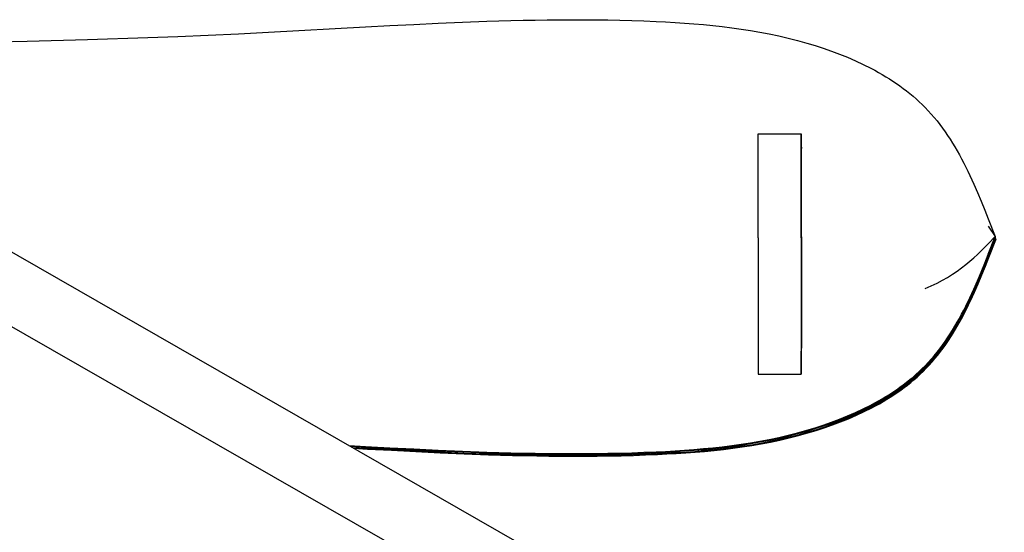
# Model space of a CAD drawing. Header units: millimetres. Extents: x -800 to 940, y -292 to 326.
# Tile 5 of 10: x -246 to -63, y 230 to 326. Entities that reach past the tile are written whole.
import ezdxf

# ---------------------------------------------------------------- set-up
doc = ezdxf.new("R2010")
doc.units = ezdxf.units.MM
doc.layers.add('VISIBLE', color=7, linetype='Continuous')

msp = doc.modelspace()

# ---------------------------------------------------------------- linework, layer by layer
at = {"layer": 'VISIBLE'}
for p, q in [((-200.2, 323.32), (-182.18, 324.31)), ((-182.18, 324.31), (-177.67, 324.56)), ((-177.67, 324.56), (-173.16, 324.79)), ((-173.16, 324.79), (-168.65, 325.01)), ((-168.65, 325.01), (-164.14, 325.2)), ((-164.14, 325.2), (-159.63, 325.37)), ((-159.63, 325.37), (-155.12, 325.5)), ((-155.12, 325.5), (-152.87, 325.56)), ((-152.87, 325.56), (-150.62, 325.6)), ((-150.62, 325.6), (-148.37, 325.63)), ((-148.37, 325.63), (-146.11, 325.65)), ((-146.11, 325.65), (-143.86, 325.66)), ((-143.86, 325.66), (-141.61, 325.66)), ((-141.61, 325.66), (-139.36, 325.64)), ((-139.36, 325.64), (-137.11, 325.61)), ((-137.11, 325.61), (-134.87, 325.56)), ((-134.87, 325.56), (-132.62, 325.5)), ((-132.62, 325.5), (-130.37, 325.42)), ((-130.37, 325.42), (-128.13, 325.33)), ((-128.13, 325.33), (-126.37, 325.24)), ((-126.37, 325.24), (-124.6, 325.14)), ((-124.6, 325.14), (-122.84, 325.02)), ((-122.84, 325.02), (-121.08, 324.89)), ((-121.08, 324.89), (-119.33, 324.74)), ((-119.33, 324.74), (-117.57, 324.58)), ((-117.57, 324.58), (-115.81, 324.38)), ((-115.81, 324.38), (-114.06, 324.17)), ((-114.06, 324.17), (-112.31, 323.92)), ((-233.89, 321.96), (-222.67, 322.33)), ((-222.67, 322.33), (-217.06, 322.55)), ((-217.06, 322.55), (-211.44, 322.78)), ((-211.44, 322.78), (-205.82, 323.04)), ((-205.82, 323.04), (-200.2, 323.32)), ((-112.31, 323.92), (-110.56, 323.65)), ((-110.56, 323.65), (-108.81, 323.35)), ((-108.81, 323.35), (-107.06, 323.02)), ((-107.06, 323.02), (-105.32, 322.65)), ((-105.32, 322.65), (-103.58, 322.25)), ((-256.3, 321.44), (-245.1, 321.66)), ((-245.1, 321.66), (-233.89, 321.96)), ((-103.58, 322.25), (-101.84, 321.8)), ((-101.84, 321.8), (-100.1, 321.32)), ((-100.1, 321.32), (-98.56, 320.86)), ((-98.56, 320.86), (-97.03, 320.36)), ((-97.03, 320.36), (-95.51, 319.83)), ((-95.51, 319.83), (-94, 319.26)), ((-94, 319.26), (-92.51, 318.66)), ((-92.51, 318.66), (-91.04, 318.02)), ((-91.04, 318.02), (-89.58, 317.34)), ((-89.58, 317.34), (-88.16, 316.62)), ((-88.16, 316.62), (-87.46, 316.24)), ((-87.46, 316.24), (-86.76, 315.86)), ((-86.76, 315.86), (-86.07, 315.46)), ((-86.07, 315.46), (-85.4, 315.05)), ((-85.4, 315.05), (-84.73, 314.64)), ((-84.73, 314.64), (-84.07, 314.21)), ((-84.07, 314.21), (-83.42, 313.77)), ((-83.42, 313.77), (-82.78, 313.32)), ((-82.78, 313.32), (-82.15, 312.86)), ((-300.46, 312.47), (410.62, -95.14)), ((-82.15, 312.86), (-81.53, 312.39)), ((-81.53, 312.39), (-80.92, 311.9)), ((-80.92, 311.9), (-80.33, 311.41)), ((-80.33, 311.41), (-79.75, 310.9)), ((-79.75, 310.9), (-79.18, 310.38)), ((-79.18, 310.38), (-78.62, 309.85)), ((-78.62, 309.85), (-78.08, 309.31)), ((-78.08, 309.31), (-77.5, 308.7)), ((-77.5, 308.7), (-76.94, 308.09)), ((-76.94, 308.09), (-76.4, 307.45)), ((-76.4, 307.45), (-75.87, 306.81)), ((-75.87, 306.81), (-75.36, 306.15)), ((-75.36, 306.15), (-74.86, 305.48)), ((-109.12, 304.37), (-109.12, 304.4)), ((-109.12, 304.4), (-109.12, 304.4)), ((-109.12, 304.4), (-109.12, 304.4)), ((-109.12, 304.4), (-101.11, 304.4)), ((-109.12, 304.32), (-109.12, 304.37)), ((-109.12, 304.25), (-109.12, 304.32)), ((-109.12, 304.15), (-109.12, 304.25)), ((-109.12, 304.03), (-109.12, 304.15)), ((-109.12, 303.87), (-109.12, 304.03)), ((-101.11, 304.37), (-101.11, 304.4)), ((-101.11, 304.4), (-101.11, 304.39)), ((-101.11, 304.4), (-101.11, 304.4)), ((-101.11, 304.39), (-101.11, 304.36)), ((-101.11, 304.32), (-101.11, 304.37)), ((-101.11, 304.36), (-101.11, 304.32)), ((-101.11, 304.25), (-101.11, 304.32)), ((-101.11, 304.32), (-101.11, 304.19)), ((-101.11, 304.15), (-101.11, 304.25)), ((-101.11, 304.19), (-101.11, 304.01)), ((-101.11, 304.03), (-101.11, 304.15)), ((-101.12, 303.87), (-101.11, 304.03)), ((-101.11, 304.01), (-101.11, 303.8)), ((-74.86, 305.48), (-74.37, 304.8)), ((-74.37, 304.8), (-73.89, 304.11)), ((-73.89, 304.11), (-73.43, 303.4)), ((-109.13, 303.24), (-109.12, 303.48)), ((-109.13, 302.96), (-109.13, 303.24)), ((-109.13, 302.65), (-109.13, 302.96)), ((-109.13, 302.48), (-109.13, 302.65)), ((-109.13, 302.3), (-109.13, 302.48)), ((-109.13, 302.11), (-109.13, 302.3)), ((-109.12, 303.69), (-109.12, 303.87)), ((-109.12, 303.48), (-109.12, 303.69)), ((-101.12, 303.69), (-101.12, 303.87)), ((-101.12, 303.48), (-101.12, 303.69)), ((-101.12, 303.24), (-101.12, 303.48)), ((-101.12, 302.96), (-101.12, 303.24)), ((-101.12, 302.65), (-101.12, 302.96)), ((-101.12, 302.48), (-101.12, 302.65)), ((-101.12, 302.3), (-101.12, 302.48)), ((-101.12, 302.11), (-101.12, 302.3)), ((-101.11, 303.8), (-101.11, 303.57)), ((-101.11, 303.57), (-101.11, 303.45)), ((-101.11, 303.45), (-101.11, 303.33)), ((-101.11, 303.33), (-101.11, 303.21)), ((-101.11, 303.21), (-101.11, 303.09)), ((-101.11, 303.09), (-101.11, 302.98)), ((-101.11, 302.98), (-101.11, 302.86)), ((-101.11, 302.86), (-101.11, 302.75)), ((-101.11, 302.75), (-101.11, 302.64)), ((-101.11, 302.64), (-101.11, 302.42)), ((-101.11, 302.42), (-101.11, 302.22)), ((-101.11, 302.22), (-101.11, 302.03)), ((-73.43, 303.4), (-72.98, 302.69)), ((-72.98, 302.69), (-72.55, 301.97)), ((-303.66, 300.46), (365.5, -83.13)), ((-109.13, 301.91), (-109.13, 302.11)), ((-109.13, 301.7), (-109.13, 301.91)), ((-109.13, 301.49), (-109.13, 301.7)), ((-109.13, 301.26), (-109.13, 301.49)), ((-109.13, 301.02), (-109.13, 301.26)), ((-109.13, 300.77), (-109.13, 301.02)), ((-109.13, 300.51), (-109.13, 300.77)), ((-109.13, 300.24), (-109.13, 300.51)), ((-101.12, 301.91), (-101.12, 302.11)), ((-101.12, 301.7), (-101.12, 301.91)), ((-101.12, 301.49), (-101.12, 301.7)), ((-101.12, 301.26), (-101.12, 301.49)), ((-101.12, 301.02), (-101.12, 301.26)), ((-101.12, 300.77), (-101.12, 301.02)), ((-101.12, 300.51), (-101.12, 300.77)), ((-101.12, 300.24), (-101.12, 300.51)), ((-101.11, 302.03), (-101.1, 301.86)), ((-101.1, 301.86), (-101.1, 301.7)), ((-101.1, 300.83), (-101.1, 301.7)), ((-101.1, 299.94), (-101.1, 300.83)), ((-72.55, 301.97), (-72.12, 301.23)), ((-72.12, 301.23), (-71.7, 300.49)), ((-71.7, 300.49), (-71.3, 299.74)), ((-109.13, 299.95), (-109.13, 300.24)), ((-109.13, 299.66), (-109.13, 299.95)), ((-109.13, 299.35), (-109.13, 299.66)), ((-109.13, 299.05), (-109.13, 299.35)), ((-109.13, 298.75), (-109.13, 299.05)), ((-109.13, 298.1), (-109.13, 298.75)), ((-101.12, 299.95), (-101.12, 300.24)), ((-101.12, 299.66), (-101.12, 299.95)), ((-101.12, 299.35), (-101.12, 299.66)), ((-101.12, 299.05), (-101.12, 299.35)), ((-101.12, 298.75), (-101.12, 299.05)), ((-101.12, 298.1), (-101.12, 298.75)), ((-101.1, 299.04), (-101.1, 299.94)), ((-101.1, 298.12), (-101.1, 299.04)), ((-71.3, 299.74), (-70.9, 298.98)), ((-70.9, 298.98), (-70.51, 298.22)), ((-109.13, 297.41), (-109.13, 298.1)), ((-109.13, 296.68), (-109.13, 297.41)), ((-101.12, 297.41), (-101.12, 298.1)), ((-101.12, 296.68), (-101.12, 297.41)), ((-101.1, 297.18), (-101.1, 298.12)), ((-101.1, 296.24), (-101.1, 297.18)), ((-70.51, 298.22), (-70.13, 297.44)), ((-70.13, 297.44), (-69.76, 296.66)), ((-109.13, 296.31), (-109.13, 296.68)), ((-109.13, 295.92), (-109.13, 296.31)), ((-109.13, 295.52), (-109.13, 295.92)), ((-109.13, 295.12), (-109.13, 295.52)), ((-109.13, 294.71), (-109.13, 295.12)), ((-101.12, 296.31), (-101.12, 296.68)), ((-101.12, 295.92), (-101.12, 296.31)), ((-101.12, 295.52), (-101.12, 295.92)), ((-101.12, 295.12), (-101.12, 295.52)), ((-101.12, 294.71), (-101.12, 295.12)), ((-101.1, 295.28), (-101.1, 296.24)), ((-101.1, 294.31), (-101.1, 295.28)), ((-69.76, 296.66), (-69.03, 295.08)), ((-69.03, 295.08), (-68.33, 293.48)), ((-109.13, 294.28), (-109.13, 294.71)), ((-109.13, 293.85), (-109.13, 294.28)), ((-109.13, 293.41), (-109.13, 293.85)), ((-109.13, 292.97), (-109.13, 293.41)), ((-101.12, 294.28), (-101.12, 294.71)), ((-101.12, 293.85), (-101.12, 294.28)), ((-101.12, 293.41), (-101.12, 293.85)), ((-101.12, 292.97), (-101.12, 293.41)), ((-101.1, 293.33), (-101.1, 294.31)), ((-101.1, 292.34), (-101.1, 293.33)), ((-68.33, 293.48), (-67.65, 291.87)), ((-109.13, 292.51), (-109.13, 292.97)), ((-109.13, 292.05), (-109.13, 292.51)), ((-109.13, 291.58), (-109.13, 292.05)), ((-109.13, 291.34), (-109.13, 291.58)), ((-109.13, 291.1), (-109.13, 291.34)), ((-101.12, 292.51), (-101.12, 292.97)), ((-101.12, 292.05), (-101.12, 292.51)), ((-101.12, 291.58), (-101.12, 292.05)), ((-101.12, 291.34), (-101.12, 291.58)), ((-101.12, 291.1), (-101.12, 291.34)), ((-101.1, 291.34), (-101.1, 292.34)), ((-101.1, 290.34), (-101.1, 291.34)), ((-67.65, 291.87), (-66.99, 290.23)), ((-109.13, 290.85), (-109.13, 291.1)), ((-109.13, 290.61), (-109.13, 290.85)), ((-109.13, 290.36), (-109.13, 290.61)), ((-109.13, 290.11), (-109.13, 290.36)), ((-109.13, 289.86), (-109.13, 290.11)), ((-109.13, 289.61), (-109.13, 289.86)), ((-109.13, 289.36), (-109.13, 289.61)), ((-109.13, 289.1), (-109.13, 289.36)), ((-101.12, 290.85), (-101.12, 291.1)), ((-101.12, 290.61), (-101.12, 290.85)), ((-101.12, 290.36), (-101.12, 290.61)), ((-101.12, 290.11), (-101.12, 290.36)), ((-101.12, 289.86), (-101.12, 290.11)), ((-101.12, 289.61), (-101.12, 289.86)), ((-101.12, 289.36), (-101.12, 289.61)), ((-101.12, 289.1), (-101.12, 289.36)), ((-101.1, 289.33), (-101.1, 290.34)), ((-66.99, 290.23), (-66.34, 288.59)), ((-109.13, 288.85), (-109.13, 289.1)), ((-109.13, 288.59), (-109.13, 288.85)), ((-109.13, 288.33), (-109.13, 288.59)), ((-109.13, 288.06), (-109.13, 288.33)), ((-109.13, 287.8), (-109.13, 288.06)), ((-109.13, 287.53), (-109.13, 287.8)), ((-109.13, 287.27), (-109.13, 287.53)), ((-101.12, 288.85), (-101.12, 289.1)), ((-101.12, 288.59), (-101.12, 288.85)), ((-101.12, 288.33), (-101.12, 288.59)), ((-101.12, 288.06), (-101.12, 288.33)), ((-101.12, 287.8), (-101.12, 288.06)), ((-101.12, 287.53), (-101.12, 287.8)), ((-101.12, 287.27), (-101.12, 287.53)), ((-101.1, 288.32), (-101.1, 289.33)), ((-101.1, 287.3), (-101.1, 288.32)), ((-66.34, 288.59), (-65.07, 285.29)), ((-109.13, 287), (-109.13, 287.27)), ((-109.13, 286.73), (-109.13, 287)), ((-109.13, 286.45), (-109.13, 286.73)), ((-109.13, 286.18), (-109.13, 286.45)), ((-109.13, 285.91), (-109.13, 286.18)), ((-109.13, 285.63), (-109.13, 285.91)), ((-101.12, 287), (-101.12, 287.27)), ((-101.12, 286.73), (-101.12, 287)), ((-101.12, 286.45), (-101.12, 286.73)), ((-101.12, 286.18), (-101.12, 286.45)), ((-101.12, 285.91), (-101.12, 286.18)), ((-101.12, 285.63), (-101.12, 285.91)), ((-101.1, 286.29), (-101.1, 287.3)), ((-101.1, 285.27), (-101.1, 286.29)), ((-66.34, 287.24), (-65.07, 285.29)), ((-109.13, 285.35), (-109.13, 285.63)), ((-109.13, 285.06), (-109.13, 285.35)), ((-109.13, 285.06), (-109.13, 284.77)), ((-109.13, 284.77), (-109.13, 284.48)), ((-109.13, 284.48), (-109.13, 284.19)), ((-109.13, 284.19), (-109.13, 283.89)), ((-109.13, 283.89), (-109.13, 283.6)), ((-101.12, 285.35), (-101.12, 285.63)), ((-101.12, 285.06), (-101.12, 285.35)), ((-101.12, 285.06), (-101.12, 284.77)), ((-101.12, 284.77), (-101.12, 284.48)), ((-101.12, 284.48), (-101.12, 284.19)), ((-101.12, 284.19), (-101.12, 283.89)), ((-101.12, 283.89), (-101.12, 283.6)), ((-101.1, 285.27), (-101.1, 284.25)), ((-101.1, 284.25), (-101.1, 283.23)), ((-67.65, 282.64), (-66.34, 283.96)), ((-66.34, 281.98), (-65.07, 285.29)), ((-66.34, 282), (-65.07, 285.29)), ((-66.34, 283.96), (-65.07, 285.29)), ((-66.3, 281.81), (-65.03, 285.11)), ((-66.3, 281.83), (-65.03, 285.11)), ((-66.25, 281.59), (-64.97, 284.89)), ((-66.25, 281.61), (-64.97, 284.89)), ((-66.21, 281.42), (-64.94, 284.72)), ((-66.21, 281.44), (-64.94, 284.72)), ((-65.21, 284.64), (-64.97, 284.89)), ((-65.2, 284.93), (-65.03, 285.11)), ((-65.11, 284.53), (-64.94, 284.72)), ((-65.09, 285.22), (-65.03, 285.11)), ((-65.08, 285.33), (-65.07, 285.29)), ((-65.08, 285.25), (-65.03, 285.11)), ((-65.07, 285.28), (-65.07, 285.29)), ((-65.06, 285.02), (-64.97, 284.89)), ((-65.04, 285.16), (-65.03, 285.11)), ((-65.04, 285.07), (-64.97, 284.89)), ((-65.03, 285.11), (-65.03, 285.11)), ((-65, 284.82), (-64.94, 284.72)), ((-64.99, 284.93), (-64.97, 284.89)), ((-64.99, 284.85), (-64.94, 284.72)), ((-64.98, 284.88), (-64.97, 284.89)), ((-64.95, 284.76), (-64.94, 284.72)), ((-64.94, 284.71), (-64.94, 284.72)), ((-109.13, 283.6), (-109.13, 283.3)), ((-109.13, 283.3), (-109.13, 283.01)), ((-109.13, 283.01), (-109.13, 282.71)), ((-109.13, 282.71), (-109.13, 282.41)), ((-109.13, 282.41), (-109.13, 282.11)), ((-109.13, 282.11), (-109.13, 281.81)), ((-101.12, 283.6), (-101.12, 283.3)), ((-101.12, 283.3), (-101.12, 283.01)), ((-101.12, 283.01), (-101.12, 282.71)), ((-101.12, 282.71), (-101.12, 282.41)), ((-101.12, 282.41), (-101.12, 282.11)), ((-101.12, 282.11), (-101.12, 281.81)), ((-101.1, 283.23), (-101.1, 282.22)), ((-101.1, 282.22), (-101.1, 281.21)), ((-68.33, 281.99), (-67.65, 282.64)), ((-109.13, 281.81), (-109.13, 281.51)), ((-109.13, 281.51), (-109.13, 281.2)), ((-109.13, 281.2), (-109.13, 280.9)), ((-109.13, 280.9), (-109.13, 280.6)), ((-109.13, 280.6), (-109.13, 280.3)), ((-109.13, 280.3), (-109.13, 279.99)), ((-101.12, 281.81), (-101.12, 281.51)), ((-101.12, 281.51), (-101.12, 281.2)), ((-101.12, 281.2), (-101.12, 280.9)), ((-101.12, 280.9), (-101.12, 280.6)), ((-101.12, 280.6), (-101.12, 280.3)), ((-101.12, 280.3), (-101.12, 279.99)), ((-101.1, 281.21), (-101.1, 280.21)), ((-101.1, 280.21), (-101.1, 279.21)), ((-70.51, 280.08), (-69.76, 280.71)), ((-69.76, 280.71), (-69.03, 281.34)), ((-69.03, 281.34), (-68.33, 281.99)), ((-67.65, 278.7), (-66.99, 280.34)), ((-66.99, 280.34), (-66.34, 281.98)), ((-66.95, 280.17), (-66.3, 281.81)), ((-66.9, 279.94), (-66.25, 281.59)), ((-66.86, 279.78), (-66.21, 281.42)), ((-109.13, 279.99), (-109.13, 279.69)), ((-109.13, 279.69), (-109.13, 279.39)), ((-109.13, 279.39), (-109.13, 279.09)), ((-109.13, 279.09), (-109.13, 278.78)), ((-109.13, 278.78), (-109.13, 278.48)), ((-109.13, 278.48), (-109.13, 278.18)), ((-101.12, 279.99), (-101.12, 279.69)), ((-101.12, 279.69), (-101.12, 279.39)), ((-101.12, 279.39), (-101.12, 279.09)), ((-101.12, 279.09), (-101.12, 278.78)), ((-101.12, 278.78), (-101.12, 278.48)), ((-101.12, 278.48), (-101.12, 278.18)), ((-101.1, 279.21), (-101.1, 278.22)), ((-72.99, 278.28), (-72.12, 278.87)), ((-72.12, 278.87), (-71.3, 279.47)), ((-71.3, 279.47), (-70.51, 280.08)), ((-68.33, 277.09), (-67.65, 278.7)), ((-68.29, 276.92), (-67.61, 278.54)), ((-67.61, 278.54), (-66.95, 280.17)), ((-67.56, 278.31), (-66.9, 279.94)), ((-67.52, 278.15), (-66.86, 279.78)), ((-109.13, 278.18), (-109.13, 277.88)), ((-109.13, 277.88), (-109.13, 277.57)), ((-109.13, 277.57), (-109.13, 276.97)), ((-109.13, 276.97), (-109.13, 276.37)), ((-101.12, 278.18), (-101.12, 277.88)), ((-101.12, 277.88), (-101.12, 277.57)), ((-101.12, 277.57), (-101.12, 276.97)), ((-101.12, 276.97), (-101.12, 276.37)), ((-101.1, 278.22), (-101.1, 277.23)), ((-101.1, 277.23), (-101.1, 276.26)), ((-76.94, 276.11), (-75.87, 276.63)), ((-75.87, 276.63), (-74.86, 277.16)), ((-74.86, 277.16), (-73.9, 277.71)), ((-73.9, 277.71), (-72.99, 278.28)), ((-69.03, 275.49), (-68.33, 277.09)), ((-68.99, 275.32), (-68.29, 276.92)), ((-68.94, 275.1), (-68.24, 276.7)), ((-68.24, 276.7), (-67.56, 278.31)), ((-68.2, 276.53), (-67.52, 278.15)), ((-109.13, 276.37), (-109.13, 275.78)), ((-109.13, 275.78), (-109.13, 275.19)), ((-109.13, 275.19), (-109.13, 274.6)), ((-101.12, 276.37), (-101.12, 275.78)), ((-101.12, 275.78), (-101.12, 275.19)), ((-101.12, 275.19), (-101.12, 274.6)), ((-101.1, 276.26), (-101.1, 275.3)), ((-101.1, 275.3), (-101.1, 274.35)), ((-78.08, 275.62), (-77.5, 275.87)), ((-77.5, 275.87), (-76.94, 276.11)), ((-69.76, 273.91), (-69.03, 275.49)), ((-69.71, 273.74), (-68.99, 275.32)), ((-69.66, 273.52), (-68.94, 275.1)), ((-69.62, 273.36), (-68.89, 274.94)), ((-68.89, 274.94), (-68.2, 276.53)), ((-109.13, 274.6), (-109.13, 274.03)), ((-109.13, 274.03), (-109.13, 273.45)), ((-109.13, 273.45), (-109.13, 272.89)), ((-109.13, 272.89), (-109.13, 272.33)), ((-101.12, 274.6), (-101.12, 274.03)), ((-101.12, 274.03), (-101.12, 273.45)), ((-101.12, 273.45), (-101.12, 272.89)), ((-101.12, 272.89), (-101.12, 272.33)), ((-101.1, 274.35), (-101.1, 273.41)), ((-101.1, 273.41), (-101.1, 272.48)), ((-70.51, 272.35), (-70.13, 273.13)), ((-70.47, 272.19), (-70.09, 272.96)), ((-70.13, 273.13), (-69.76, 273.91)), ((-70.09, 272.96), (-69.71, 273.74)), ((-70.03, 272.74), (-69.66, 273.52)), ((-69.99, 272.58), (-69.62, 273.36)), ((-109.13, 272.33), (-109.13, 271.78)), ((-109.13, 271.78), (-109.13, 271.24)), ((-109.13, 271.24), (-109.13, 270.18)), ((-101.12, 272.33), (-101.12, 271.78)), ((-101.12, 271.78), (-101.12, 271.24)), ((-101.12, 271.24), (-101.12, 270.18)), ((-101.1, 272.48), (-101.1, 271.57)), ((-101.1, 271.57), (-101.1, 270.68)), ((-71.3, 270.83), (-70.9, 271.59)), ((-71.25, 270.67), (-70.86, 271.42)), ((-71.2, 270.45), (-70.8, 271.21)), ((-70.9, 271.59), (-70.51, 272.35)), ((-70.86, 271.42), (-70.47, 272.19)), ((-70.8, 271.21), (-70.41, 271.97)), ((-70.76, 271.04), (-70.37, 271.81)), ((-70.41, 271.97), (-70.03, 272.74)), ((-70.37, 271.81), (-69.99, 272.58)), ((-109.13, 270.18), (-109.13, 269.18)), ((-101.12, 270.18), (-101.12, 269.18)), ((-101.1, 270.68), (-101.1, 269.87)), ((-101.1, 269.87), (-101.1, 269.08)), ((-72.55, 268.6), (-72.12, 269.34)), ((-72.12, 269.34), (-71.7, 270.08)), ((-72.08, 269.17), (-71.66, 269.92)), ((-72.02, 268.96), (-71.6, 269.7)), ((-71.97, 268.8), (-71.56, 269.54)), ((-71.7, 270.08), (-71.3, 270.83)), ((-71.66, 269.92), (-71.25, 270.67)), ((-71.6, 269.7), (-71.2, 270.45)), ((-71.56, 269.54), (-71.15, 270.29)), ((-71.15, 270.29), (-70.76, 271.04)), ((-109.13, 269.18), (-109.13, 268.22)), ((-109.13, 268.22), (-109.13, 267.76)), ((-109.13, 267.76), (-109.13, 267.32)), ((-101.12, 269.18), (-101.12, 268.22)), ((-101.12, 268.22), (-101.12, 267.76)), ((-101.12, 267.76), (-101.12, 267.32)), ((-101.1, 269.08), (-101.1, 268.29)), ((-101.1, 268.29), (-101.1, 267.52)), ((-101.1, 267.52), (-101.1, 266.75)), ((-73.43, 267.17), (-72.98, 267.88)), ((-73.39, 267.01), (-72.94, 267.72)), ((-73.33, 266.79), (-72.88, 267.51)), ((-72.98, 267.88), (-72.55, 268.6)), ((-72.94, 267.72), (-72.5, 268.44)), ((-72.88, 267.51), (-72.44, 268.23)), ((-72.84, 267.34), (-72.4, 268.07)), ((-72.5, 268.44), (-72.08, 269.17)), ((-72.44, 268.23), (-72.02, 268.96)), ((-72.4, 268.07), (-71.97, 268.8)), ((-109.13, 267.32), (-109.13, 266.87)), ((-109.13, 266.87), (-109.13, 266.44)), ((-109.13, 266.44), (-109.13, 266.03)), ((-109.13, 266.03), (-109.13, 265.64)), ((-109.13, 265.64), (-109.13, 265.26)), ((-101.12, 267.32), (-101.12, 266.87)), ((-101.12, 266.87), (-101.12, 266.44)), ((-101.12, 266.44), (-101.12, 266.03)), ((-101.12, 266.03), (-101.12, 265.64)), ((-101.12, 265.64), (-101.12, 265.26)), ((-101.1, 266.75), (-101.1, 266)), ((-101.1, 266), (-101.1, 265.25)), ((-74.86, 265.09), (-74.37, 265.77)), ((-74.81, 264.93), (-74.32, 265.61)), ((-74.37, 265.77), (-73.89, 266.46)), ((-74.32, 265.61), (-73.85, 266.3)), ((-74.26, 265.4), (-73.79, 266.09)), ((-74.22, 265.24), (-73.75, 265.93)), ((-73.89, 266.46), (-73.43, 267.17)), ((-73.85, 266.3), (-73.39, 267.01)), ((-73.79, 266.09), (-73.33, 266.79)), ((-73.75, 265.93), (-73.29, 266.63)), ((-73.29, 266.63), (-72.84, 267.34)), ((-109.13, 265.26), (-109.13, 264.89)), ((-109.13, 264.89), (-109.13, 264.54)), ((-109.13, 264.54), (-109.13, 264.2)), ((-109.13, 264.2), (-109.13, 263.88)), ((-109.13, 263.88), (-109.13, 263.57)), ((-101.12, 265.26), (-101.12, 264.89)), ((-101.12, 264.89), (-101.12, 264.54)), ((-101.12, 264.54), (-101.12, 264.2)), ((-101.12, 264.2), (-101.12, 263.88)), ((-101.12, 263.88), (-101.12, 263.57)), ((-101.11, 263.84), (-101.1, 264.2)), ((-101.11, 263.44), (-101.11, 263.84)), ((-101.1, 265.25), (-101.1, 264.52)), ((-101.1, 264.2), (-101.1, 264.52)), ((-76.4, 263.12), (-75.87, 263.76)), ((-75.87, 263.76), (-75.36, 264.42)), ((-75.82, 263.6), (-75.31, 264.26)), ((-75.76, 263.39), (-75.25, 264.05)), ((-75.72, 263.23), (-75.21, 263.89)), ((-75.36, 264.42), (-74.86, 265.09)), ((-75.31, 264.26), (-74.81, 264.93)), ((-75.25, 264.05), (-74.75, 264.72)), ((-75.21, 263.89), (-74.71, 264.56)), ((-74.75, 264.72), (-74.26, 265.4)), ((-74.71, 264.56), (-74.22, 265.24)), ((-109.13, 263.57), (-109.13, 263.28)), ((-109.13, 263.28), (-109.13, 263)), ((-109.13, 263), (-109.13, 262.73)), ((-109.13, 262.73), (-109.13, 262.47)), ((-109.13, 262.47), (-109.13, 262.23)), ((-109.13, 262.23), (-109.13, 262)), ((-109.13, 262), (-109.13, 261.79)), ((-101.12, 263.57), (-101.12, 263.28)), ((-101.12, 263.28), (-101.12, 263)), ((-101.12, 263), (-101.12, 262.73)), ((-101.12, 262.73), (-101.12, 262.47)), ((-101.12, 262.47), (-101.12, 262.23)), ((-101.12, 262.23), (-101.12, 262)), ((-101.12, 262), (-101.12, 261.79)), ((-101.11, 263.02), (-101.11, 263.44)), ((-101.11, 262.81), (-101.11, 263.02)), ((-101.11, 262.59), (-101.11, 262.81)), ((-101.11, 262.37), (-101.11, 262.59)), ((-101.11, 262.15), (-101.11, 262.37)), ((-101.11, 261.93), (-101.11, 262.15)), ((-101.11, 261.71), (-101.11, 261.93)), ((-77.5, 261.87), (-76.94, 262.48)), ((-77.46, 261.71), (-76.9, 262.33)), ((-77.39, 261.5), (-76.84, 262.12)), ((-77.35, 261.34), (-76.79, 261.96)), ((-76.94, 262.48), (-76.4, 263.12)), ((-76.9, 262.33), (-76.35, 262.96)), ((-76.84, 262.12), (-76.29, 262.75)), ((-76.79, 261.96), (-76.25, 262.59)), ((-76.35, 262.96), (-75.82, 263.6)), ((-76.29, 262.75), (-75.76, 263.39)), ((-76.25, 262.59), (-75.72, 263.23)), ((-109.13, 261.79), (-109.13, 261.58)), ((-109.13, 261.58), (-109.12, 261.21)), ((-109.12, 261.21), (-109.12, 260.88)), ((-109.12, 260.88), (-109.12, 260.6)), ((-109.12, 260.6), (-109.12, 260.36)), ((-109.12, 260.36), (-109.12, 260.16)), ((-109.12, 260.16), (-109.12, 259.99)), ((-101.12, 261.79), (-101.12, 261.58)), ((-101.12, 261.58), (-101.12, 261.21)), ((-101.12, 261.21), (-101.12, 260.88)), ((-101.12, 260.88), (-101.12, 260.6)), ((-101.12, 260.6), (-101.11, 260.36)), ((-101.11, 261.49), (-101.11, 261.71)), ((-101.11, 261.28), (-101.11, 261.49)), ((-101.11, 261.08), (-101.11, 261.28)), ((-101.11, 260.88), (-101.11, 261.08)), ((-101.11, 260.52), (-101.11, 260.88)), ((-101.11, 260.2), (-101.11, 260.52)), ((-101.11, 260.36), (-101.11, 260.16)), ((-101.11, 259.95), (-101.11, 260.2)), ((-101.11, 260.16), (-101.11, 259.99)), ((-79.75, 259.67), (-79.18, 260.19)), ((-79.18, 260.19), (-78.62, 260.72)), ((-79.13, 260.03), (-78.57, 260.56)), ((-79.07, 259.82), (-78.51, 260.35)), ((-79.02, 259.67), (-78.46, 260.2)), ((-78.62, 260.72), (-78.08, 261.26)), ((-78.57, 260.56), (-78.03, 261.1)), ((-78.51, 260.35), (-77.97, 260.9)), ((-78.46, 260.2), (-77.92, 260.74)), ((-78.08, 261.26), (-77.5, 261.87)), ((-78.03, 261.1), (-77.46, 261.71)), ((-77.97, 260.9), (-77.39, 261.5)), ((-77.92, 260.74), (-77.35, 261.34)), ((-109.12, 259.99), (-109.12, 259.87)), ((-109.12, 259.87), (-109.12, 259.78)), ((-109.12, 259.78), (-109.12, 259.72)), ((-109.12, 259.72), (-109.12, 259.69)), ((-109.12, 259.69), (-101.11, 259.69)), ((-101.11, 259.99), (-101.11, 259.87)), ((-101.11, 259.85), (-101.11, 259.95)), ((-101.11, 259.87), (-101.11, 259.78)), ((-101.11, 259.77), (-101.11, 259.85)), ((-101.11, 259.78), (-101.11, 259.72)), ((-101.11, 259.72), (-101.11, 259.77)), ((-101.11, 259.69), (-101.11, 259.72)), ((-101.11, 259.72), (-101.11, 259.69)), ((-101.11, 259.69), (-101.11, 259.69)), ((-81.53, 258.18), (-80.92, 258.67)), ((-81.48, 258.03), (-80.88, 258.51)), ((-81.42, 257.82), (-80.81, 258.31)), ((-80.92, 258.67), (-80.33, 259.16)), ((-80.88, 258.51), (-80.28, 259.01)), ((-80.81, 258.31), (-80.22, 258.8)), ((-80.76, 258.15), (-80.17, 258.65)), ((-80.33, 259.16), (-79.75, 259.67)), ((-80.28, 259.01), (-79.7, 259.51)), ((-80.22, 258.8), (-79.64, 259.31)), ((-80.17, 258.65), (-79.59, 259.15)), ((-79.7, 259.51), (-79.13, 260.03)), ((-79.64, 259.31), (-79.07, 259.82)), ((-79.59, 259.15), (-79.02, 259.67)), ((-84.07, 256.36), (-83.42, 256.8)), ((-84.02, 256.21), (-83.37, 256.65)), ((-83.95, 256), (-83.3, 256.44)), ((-83.42, 256.8), (-82.78, 257.25)), ((-83.37, 256.65), (-82.73, 257.1)), ((-83.3, 256.44), (-82.66, 256.89)), ((-83.25, 256.29), (-82.61, 256.74)), ((-82.78, 257.25), (-82.15, 257.71)), ((-82.73, 257.1), (-82.1, 257.56)), ((-82.66, 256.89), (-82.03, 257.35)), ((-82.61, 256.74), (-81.98, 257.2)), ((-82.15, 257.71), (-81.53, 258.18)), ((-82.1, 257.56), (-81.48, 258.03)), ((-82.03, 257.35), (-81.42, 257.82)), ((-81.98, 257.2), (-81.37, 257.67)), ((-81.37, 257.67), (-80.76, 258.15)), ((-87.46, 254.33), (-86.76, 254.71)), ((-86.76, 254.71), (-86.07, 255.11)), ((-86.71, 254.56), (-86.02, 254.96)), ((-86.64, 254.36), (-85.95, 254.75)), ((-86.59, 254.2), (-85.9, 254.6)), ((-86.07, 255.11), (-85.4, 255.52)), ((-86.02, 254.96), (-85.35, 255.36)), ((-85.95, 254.75), (-85.28, 255.16)), ((-85.9, 254.6), (-85.23, 255.01)), ((-85.4, 255.52), (-84.73, 255.93)), ((-85.35, 255.36), (-84.68, 255.78)), ((-85.28, 255.16), (-84.61, 255.58)), ((-85.23, 255.01), (-84.56, 255.42)), ((-84.73, 255.93), (-84.07, 256.36)), ((-84.68, 255.78), (-84.02, 256.21)), ((-84.61, 255.58), (-83.95, 256)), ((-84.56, 255.42), (-83.9, 255.85)), ((-83.9, 255.85), (-83.25, 256.29)), ((-91.04, 252.55), (-89.58, 253.23)), ((-90.98, 252.4), (-89.53, 253.08)), ((-90.91, 252.2), (-89.46, 252.88)), ((-89.58, 253.23), (-88.16, 253.95)), ((-89.53, 253.08), (-88.11, 253.8)), ((-89.46, 252.88), (-88.03, 253.6)), ((-89.41, 252.73), (-87.98, 253.45)), ((-88.16, 253.95), (-87.46, 254.33)), ((-88.11, 253.8), (-87.4, 254.18)), ((-88.03, 253.6), (-87.33, 253.97)), ((-87.98, 253.45), (-87.28, 253.82)), ((-87.4, 254.18), (-86.71, 254.56)), ((-87.33, 253.97), (-86.64, 254.36)), ((-87.28, 253.82), (-86.59, 254.2)), ((-95.51, 250.74), (-94, 251.31)), ((-95.46, 250.59), (-93.95, 251.16)), ((-95.38, 250.39), (-93.87, 250.95)), ((-94, 251.31), (-92.51, 251.91)), ((-93.95, 251.16), (-92.46, 251.76)), ((-93.87, 250.95), (-92.38, 251.56)), ((-93.82, 250.8), (-92.33, 251.41)), ((-92.51, 251.91), (-91.04, 252.55)), ((-92.46, 251.76), (-90.98, 252.4)), ((-92.38, 251.56), (-90.91, 252.2)), ((-92.33, 251.41), (-90.85, 252.05)), ((-90.85, 252.05), (-89.41, 252.73)), ((-101.84, 248.77), (-100.1, 249.25)), ((-101.78, 248.62), (-100.04, 249.1)), ((-100.1, 249.25), (-98.56, 249.71)), ((-100.04, 249.1), (-98.51, 249.56)), ((-99.96, 248.9), (-98.43, 249.36)), ((-99.9, 248.75), (-98.37, 249.21)), ((-98.56, 249.71), (-97.03, 250.21)), ((-98.51, 249.56), (-96.98, 250.06)), ((-98.43, 249.36), (-96.9, 249.86)), ((-98.37, 249.21), (-96.84, 249.71)), ((-97.03, 250.21), (-95.51, 250.74)), ((-96.98, 250.06), (-95.46, 250.59)), ((-96.9, 249.86), (-95.38, 250.39)), ((-96.84, 249.71), (-95.32, 250.24)), ((-95.32, 250.24), (-93.82, 250.8)), ((-108.81, 247.22), (-107.06, 247.55)), ((-108.74, 247.07), (-107, 247.4)), ((-107.06, 247.55), (-105.32, 247.92)), ((-107, 247.4), (-105.25, 247.77)), ((-106.91, 247.21), (-105.17, 247.57)), ((-106.85, 247.06), (-105.11, 247.43)), ((-105.32, 247.92), (-103.58, 248.33)), ((-105.25, 247.77), (-103.51, 248.18)), ((-105.17, 247.57), (-103.43, 247.98)), ((-105.11, 247.43), (-103.37, 247.83)), ((-103.58, 248.33), (-101.84, 248.77)), ((-103.51, 248.18), (-101.78, 248.62)), ((-103.43, 247.98), (-101.69, 248.42)), ((-103.37, 247.83), (-101.63, 248.27)), ((-101.69, 248.42), (-99.96, 248.9)), ((-101.63, 248.27), (-99.9, 248.75)), ((-185.23, 246.42), (-182.18, 246.26)), ((-184.96, 246.27), (-182.07, 246.11)), ((-184.6, 246.06), (-181.92, 245.91)), ((-184.32, 245.9), (-181.81, 245.76)), ((-182.18, 246.26), (-177.67, 246.01)), ((-182.07, 246.11), (-177.56, 245.86)), ((-181.92, 245.91), (-177.42, 245.67)), ((-181.81, 245.76), (-177.31, 245.52)), ((-177.67, 246.01), (-173.16, 245.78)), ((-177.56, 245.86), (-173.05, 245.63)), ((-177.42, 245.67), (-172.92, 245.43)), ((-177.31, 245.52), (-172.81, 245.29)), ((-173.16, 245.78), (-168.65, 245.56)), ((-173.05, 245.63), (-168.55, 245.41)), ((-172.92, 245.43), (-168.41, 245.22)), ((-168.65, 245.56), (-164.14, 245.37)), ((-168.55, 245.41), (-164.04, 245.22)), ((-126.37, 245.33), (-124.6, 245.43)), ((-124.6, 245.43), (-122.84, 245.55)), ((-122.84, 245.55), (-121.08, 245.68)), ((-122.77, 245.4), (-121.01, 245.53)), ((-121.08, 245.68), (-119.33, 245.83)), ((-121.01, 245.53), (-119.25, 245.68)), ((-120.91, 245.33), (-119.16, 245.48)), ((-119.33, 245.83), (-117.57, 246)), ((-119.25, 245.68), (-117.5, 245.85)), ((-119.16, 245.48), (-117.4, 245.65)), ((-119.09, 245.33), (-117.33, 245.5)), ((-117.57, 246), (-115.81, 246.19)), ((-117.5, 245.85), (-115.74, 246.04)), ((-117.4, 245.65), (-115.65, 245.84)), ((-117.33, 245.5), (-115.58, 245.7)), ((-115.81, 246.19), (-114.06, 246.4)), ((-115.74, 246.04), (-113.99, 246.26)), ((-115.65, 245.84), (-113.9, 246.06)), ((-115.58, 245.7), (-113.83, 245.91)), ((-114.06, 246.4), (-112.31, 246.65)), ((-113.99, 246.26), (-112.24, 246.5)), ((-113.9, 246.06), (-112.15, 246.3)), ((-113.83, 245.91), (-112.08, 246.15)), ((-112.31, 246.65), (-110.56, 246.92)), ((-112.24, 246.5), (-110.49, 246.77)), ((-112.15, 246.3), (-110.4, 246.57)), ((-112.08, 246.15), (-110.34, 246.42)), ((-110.56, 246.92), (-108.81, 247.22)), ((-110.49, 246.77), (-108.74, 247.07)), ((-110.4, 246.57), (-108.66, 246.87)), ((-110.34, 246.42), (-108.59, 246.73)), ((-108.66, 246.87), (-106.91, 247.21)), ((-108.59, 246.73), (-106.85, 247.06)), ((-172.81, 245.29), (-168.31, 245.07)), ((-168.41, 245.22), (-163.91, 245.02)), ((-168.31, 245.07), (-163.81, 244.88)), ((-164.14, 245.37), (-159.63, 245.2)), ((-164.04, 245.22), (-159.53, 245.05)), ((-163.91, 245.02), (-159.41, 244.86)), ((-163.81, 244.88), (-159.31, 244.71)), ((-159.63, 245.2), (-155.12, 245.07)), ((-159.53, 245.05), (-155.03, 244.92)), ((-159.41, 244.86), (-154.91, 244.72)), ((-159.31, 244.71), (-154.81, 244.58)), ((-155.12, 245.07), (-152.87, 245.01)), ((-155.03, 244.92), (-152.78, 244.87)), ((-154.91, 244.72), (-152.66, 244.67)), ((-154.81, 244.58), (-152.56, 244.53)), ((-152.87, 245.01), (-150.62, 244.97)), ((-152.78, 244.87), (-150.53, 244.82)), ((-152.66, 244.67), (-150.41, 244.63)), ((-152.56, 244.53), (-150.32, 244.48)), ((-150.62, 244.97), (-148.37, 244.94)), ((-150.53, 244.82), (-148.28, 244.79)), ((-150.41, 244.63), (-148.16, 244.6)), ((-150.32, 244.48), (-148.07, 244.45)), ((-148.37, 244.94), (-146.11, 244.92)), ((-148.28, 244.79), (-146.03, 244.77)), ((-148.16, 244.6), (-145.91, 244.58)), ((-148.07, 244.45), (-145.82, 244.43)), ((-146.11, 244.92), (-143.86, 244.91)), ((-146.03, 244.77), (-143.78, 244.76)), ((-145.91, 244.58), (-143.66, 244.57)), ((-145.82, 244.43), (-143.58, 244.42)), ((-143.86, 244.91), (-141.61, 244.92)), ((-143.78, 244.76), (-141.53, 244.77)), ((-143.66, 244.57), (-141.41, 244.57)), ((-143.58, 244.42), (-141.33, 244.43)), ((-141.61, 244.92), (-139.36, 244.93)), ((-141.53, 244.77), (-139.28, 244.79)), ((-141.41, 244.57), (-139.17, 244.59)), ((-141.33, 244.43), (-139.08, 244.44)), ((-139.36, 244.93), (-137.11, 244.96)), ((-139.28, 244.79), (-137.03, 244.82)), ((-139.17, 244.59), (-136.92, 244.62)), ((-139.08, 244.44), (-136.84, 244.48)), ((-137.11, 244.96), (-134.87, 245.01)), ((-137.03, 244.82), (-134.79, 244.86)), ((-136.92, 244.62), (-134.68, 244.67)), ((-136.84, 244.48), (-134.6, 244.52)), ((-134.87, 245.01), (-132.62, 245.07)), ((-134.79, 244.86), (-132.54, 244.93)), ((-134.68, 244.67), (-132.43, 244.73)), ((-134.6, 244.52), (-132.35, 244.58)), ((-132.62, 245.07), (-130.37, 245.15)), ((-132.54, 244.93), (-130.29, 245)), ((-132.43, 244.73), (-130.19, 244.81)), ((-132.35, 244.58), (-130.11, 244.66)), ((-130.37, 245.15), (-128.13, 245.25)), ((-130.29, 245), (-128.05, 245.1)), ((-130.19, 244.81), (-127.95, 244.9)), ((-130.11, 244.66), (-127.87, 244.76)), ((-128.13, 245.25), (-126.37, 245.33)), ((-128.05, 245.1), (-126.29, 245.19)), ((-127.95, 244.9), (-126.19, 244.99)), ((-127.87, 244.76), (-126.11, 244.84)), ((-126.29, 245.19), (-124.53, 245.28)), ((-126.19, 244.99), (-124.43, 245.09)), ((-126.11, 244.84), (-124.36, 244.94)), ((-124.53, 245.28), (-122.77, 245.4)), ((-124.43, 245.09), (-122.67, 245.2)), ((-124.36, 244.94), (-122.6, 245.06)), ((-122.67, 245.2), (-120.91, 245.33)), ((-122.6, 245.06), (-120.84, 245.19)), ((-120.84, 245.19), (-119.09, 245.33))]:
    msp.add_line(p, q, dxfattribs=at)

doc.saveas('drawing.dxf')
